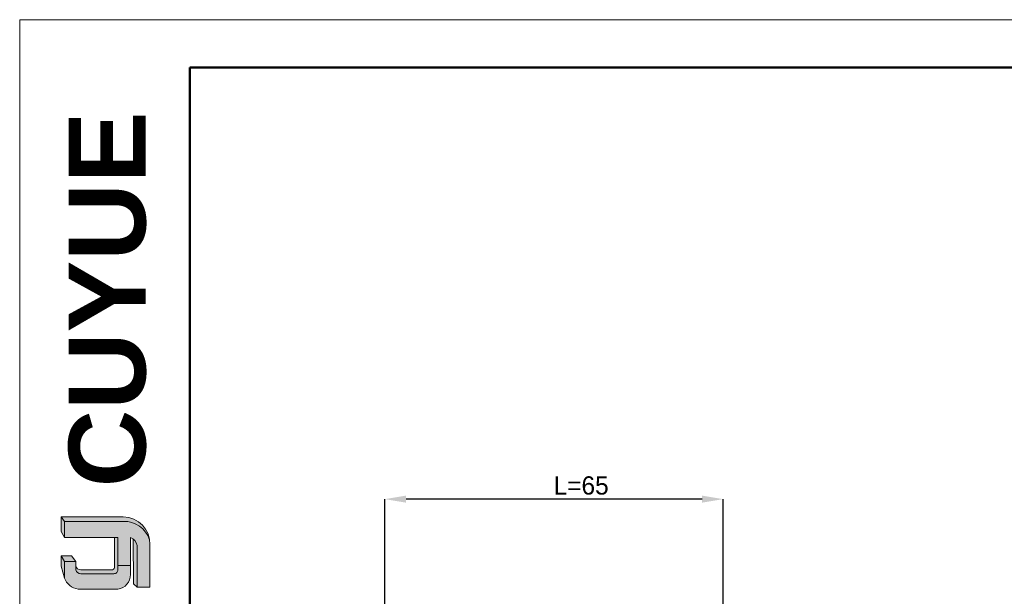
# Model space of a CAD drawing. Header units: millimetres. Extents: x 16 to 559, y 27 to 410.
# Tile 3 of 8: x 16 to 205, y 300 to 410. Entities that reach past the tile are written whole.
import ezdxf

# ---------------------------------------------------------------- set-up
doc = ezdxf.new("R2010")
doc.units = ezdxf.units.MM
doc.header["$PDSIZE"] = -1
for name, color, linetype, lineweight in [('0007', 7, 'Continuous', 5), ('实线层', 7, 'Continuous', 25), ('尺寸线层', 3, 'Continuous', 18), ('粗实线层', 7, 'Continuous', 50), ('细实线层', 3, 'Continuous', 18)]:
    doc.layers.add(name, color=color, linetype=linetype, lineweight=lineweight)
doc.layers.add('7标注层', color=3, linetype='Continuous')
doc.styles.add('ARIAL', font='arial.ttf')
doc.styles.add('SLDTEXTSTYLE5', font='TXT', dxfattribs={"width": 0.7})
doc.dimstyles.new('SLDDIMSTYLE0', dxfattribs={"dimtxt": 3.5, "dimasz": 4.08, "dimexe": 0, "dimexo": 0.0625, "dimgap": 0.875, "dimtad": 2, "dimlfac": 2, "dimrnd": 1e-09, "dimzin": 12, "dimdsep": 46, "dimtxsty": 'SLDTEXTSTYLE5', "dimsah": 1, "dimcen": 0.09, "dimadec": 0, "dimazin": 3, "dimtfac": 1, "dimtofl": 0, "dimtmove": 0, "dimatfit": 3, "dimfxl": 1, "dimfrac": 2, "dimtolj": 1, "dimtzin": 12, "dimarcsym": 0})

# ---------------------------------------------------------------- blocks, each defined once
blk = doc.blocks.new('_D')
at = {"layer": '7标注层', "color": 0, "lineweight": -2, "transparency": 16777216}
for p, q in [((86.0434713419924, 274.6861573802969), (86.0434713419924, 318.4957722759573)), ((146.8220501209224, 318.4957722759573), (90.1234713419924, 318.4957722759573)), ((150.9020501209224, 298.4361572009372), (150.9020501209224, 318.4957722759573))]:
    blk.add_line(p, q, dxfattribs=at)
at = {"layer": '7标注层', "color": 0, "transparency": 16777216}
for points in [[(90.1234713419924, 319.1757722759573), (90.1234713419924, 317.8157722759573), (86.0434713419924, 318.4957722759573)], [(146.8220501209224, 319.1757722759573), (146.8220501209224, 317.8157722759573), (150.9020501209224, 318.4957722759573)]]:
    blk.add_solid(points, dxfattribs=at)
at = {"layer": 'Defpoints', "color": 0, "transparency": 16777216}
for p in [(86.0434713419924, 318.4957722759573), (150.9020501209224, 298.3736572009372), (86.0434713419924, 274.6236573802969)]:
    blk.add_point(p, dxfattribs=at)
at = {"layer": '7标注层', "color": 0, "transparency": 16777216, "insert": (123.6647862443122, 322.8707722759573), "char_height": 3.5, "attachment_point": 2}
blk.add_mtext('\\A1;L=65', dxfattribs=at)

msp = doc.modelspace()

# ---------------------------------------------------------------- hatches: boundary and pattern name
at = {"layer": '实线层'}
h = msp.add_hatch(color=251, dxfattribs=at)
edge = h.paths.add_edge_path(flags=0)
edge.add_line((24.03901122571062, 315.1310699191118), (24.67730389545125, 314.2287240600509))
edge.add_line((24.67730389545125, 314.2287240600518), (35.9295803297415, 314.2287240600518))
edge.add_arc((36.12821378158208, 309.1360154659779), 5.096580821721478, 18.258457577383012, 92.23360366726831, ccw=False)
edge.add_arc((35.79210053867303, 309.8883451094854), 5.244527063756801, 9.265836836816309, 88.49787900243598)
edge.add_line((35.92958032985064, 315.1310699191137), (24.03901122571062, 315.1310699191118))
h = msp.add_hatch(color=254, dxfattribs=at)
h.paths.add_polyline_path([(24.03901122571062, 305.6826021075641), (24.67730389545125, 303.3904250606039), (24.67730389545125, 306.5420307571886), (24.03901122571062, 307.6259424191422)], flags=0)
h.paths.add_polyline_path([(24.67730389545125, 311.1583722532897), (24.67730389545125, 314.2287240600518), (24.03901122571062, 315.1310699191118), (24.03901122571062, 312.2901649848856)], flags=0)
h = msp.add_hatch(color=251, dxfattribs=at)
edge = h.paths.add_edge_path(flags=0)
edge.add_line((33.66847862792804, 304.9350200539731), (27.79900444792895, 304.9350200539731))
edge.add_arc((27.79691024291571, 305.9380011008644), 1.002983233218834, 193.8962338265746, 270.1196323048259, ccw=False)
edge.add_line((26.82328205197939, 305.6971204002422), (26.82328205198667, 304.9738115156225))
edge.add_arc((27.79691024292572, 305.214692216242), 1.002983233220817, 193.8962338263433, 270.1196323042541)
edge.add_line((27.79900444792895, 304.2117111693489), (34.10485266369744, 304.2117111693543))
edge.add_arc((34.13447000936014, 304.9364376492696), 0.7253314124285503, 267.659799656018, 364.9883187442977)
edge.add_line((34.85705419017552, 304.9995071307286), (34.85705419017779, 311.1583722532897))
edge.add_line((34.85705419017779, 311.1583722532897), (34.24646369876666, 311.1583722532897))
edge.add_line((34.24646369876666, 311.1583722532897), (34.24646369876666, 305.3979316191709))
edge.add_arc((33.68642151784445, 305.5049047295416), 0.5701670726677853, 268.1966309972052, 349.18624476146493, ccw=False)
h = msp.add_hatch(color=251, dxfattribs=at)
edge = h.paths.add_edge_path(flags=0)
edge.add_line((37.86410291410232, 302.2631203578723), (38.57459779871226, 301.6175297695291))
edge.add_line((38.57459779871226, 301.6175297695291), (38.57459779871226, 309.6269881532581))
edge.add_arc((36.67125879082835, 309.3335438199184), 1.925826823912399, 8.764480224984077, 53.88699480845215)
edge.add_line((37.80630210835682, 310.8893348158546), (37.86410291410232, 302.2631203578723))
msp.add_hatch(color=251, dxfattribs=at).paths.add_polyline_path([(26.82328205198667, 306.5420307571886), (25.99969711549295, 307.6259424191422), (24.03901122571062, 307.6259424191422), (24.67730389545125, 306.5420307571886)], flags=0)
h = msp.add_hatch(color=30, dxfattribs=at)
edge = h.paths.add_edge_path(flags=0)
edge.add_arc((27.79691024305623, 305.2146922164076), 1.002983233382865, 193.8962338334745, 270.11963231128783, ccw=False)
edge.add_line((26.82328205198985, 304.973811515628), (26.82328205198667, 306.5420307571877))
edge.add_line((26.82328205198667, 306.5420307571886), (24.67730389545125, 306.5420307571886))
edge.add_line((24.67730389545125, 306.5420307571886), (24.67730389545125, 303.3904250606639))
edge.add_arc((27.63712851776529, 304.3779329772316), 3.120213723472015, 198.4506221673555, 263.4013944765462)
edge.add_line((27.27857548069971, 301.2783889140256), (34.85705419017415, 301.2783889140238))
edge.add_arc((34.60832605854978, 303.9482649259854), 2.681436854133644, 275.3223660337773, 362.7233690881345)
edge.add_line((37.28673444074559, 304.0756703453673), (37.28673444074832, 305.7558810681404))
edge.add_line((37.28673444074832, 305.7558810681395), (34.85705419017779, 305.7558810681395))
edge.add_line((34.85705419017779, 305.7558810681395), (34.85705419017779, 304.9995071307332))
edge.add_arc((34.1344700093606, 304.9364376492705), 0.7253314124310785, -92.34020034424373, 4.988318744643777, ccw=False)
edge.add_line((34.10485266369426, 304.2117111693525), (27.79900444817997, 304.2117111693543))
at = {"layer": '尺寸线层'}
h = msp.add_hatch(color=179, dxfattribs=at)
edge = h.paths.add_edge_path(flags=0)
edge.add_line((35.9295803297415, 314.2287240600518), (24.67730389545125, 314.2287240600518))
edge.add_line((24.67730389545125, 314.2287240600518), (24.67730389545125, 311.1583722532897))
edge.add_line((24.67730389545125, 311.1583722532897), (34.85705419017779, 311.1583722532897))
edge.add_line((34.85705419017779, 311.1583722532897), (34.85705419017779, 305.7558810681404))
edge.add_line((34.85705419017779, 305.7558810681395), (37.28673444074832, 305.7558810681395))
edge.add_line((37.28673444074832, 305.7558810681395), (37.28673444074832, 311.1583722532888))
edge.add_arc((36.67125863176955, 309.3335437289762), 1.925826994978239, 8.764482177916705, 71.36184450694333, ccw=False)
edge.add_line((38.57459779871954, 309.6269881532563), (38.57459779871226, 301.6175297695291))
edge.add_line((38.57459779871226, 301.6175297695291), (41.03587248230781, 301.6175297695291))
edge.add_line((41.03587248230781, 301.6175297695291), (41.03587248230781, 309.7993502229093))
edge.add_arc((35.79210151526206, 309.8883450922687), 5.244526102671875, 359.0276957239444, 369.2658387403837)
edge.add_arc((36.12821378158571, 309.1360154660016), 5.096580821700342, 18.25845757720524, 92.23360366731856)

# ---------------------------------------------------------------- linework, layer by layer
at = {"layer": '0007'}
for p, q in [((24.03901122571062, 315.1310699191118), (35.92958032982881, 315.1310699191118)), ((24.03901122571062, 312.2901649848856), (24.03901122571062, 315.1310699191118)), ((24.67730389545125, 314.2287240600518), (24.03901122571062, 315.1310699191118)), ((24.67730389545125, 314.2287240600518), (35.92958032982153, 314.2287240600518)), ((24.67730389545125, 311.1583722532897), (24.67730389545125, 314.2287240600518)), ((24.67730389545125, 311.1583722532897), (24.03901122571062, 312.2901649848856)), ((34.85705419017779, 311.1583722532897), (24.67730389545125, 311.1583722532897)), ((34.24646369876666, 305.39793161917), (34.24646369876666, 311.1583722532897)), ((34.85705419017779, 304.9995071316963), (34.85705419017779, 311.1583722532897)), ((37.28673444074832, 304.0756703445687), (37.28673444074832, 311.1583722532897)), ((37.86410291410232, 302.2631203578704), (37.80630210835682, 310.8893348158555)), ((38.57459779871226, 301.6175297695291), (38.57459779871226, 309.6269881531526)), ((41.03587248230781, 301.6175297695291), (41.03587248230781, 309.7993502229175)), ((24.03901122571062, 305.6826021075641), (24.03901122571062, 307.6259424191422)), ((25.99969711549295, 307.6259424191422), (24.03901122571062, 307.6259424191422)), ((24.67730389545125, 306.5420307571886), (24.03901122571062, 307.6259424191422)), ((26.82328205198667, 306.5420307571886), (25.99969711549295, 307.6259424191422)), ((24.67730389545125, 303.3904250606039), (24.03901122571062, 305.6826021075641)), ((24.67730389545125, 303.3904250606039), (24.67730389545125, 306.5420307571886)), ((26.82328205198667, 306.5420307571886), (24.67730389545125, 306.5420307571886)), ((26.82328205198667, 304.9738115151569), (26.82328205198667, 306.5420307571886)), ((34.85705419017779, 305.7558810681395), (37.28673444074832, 305.7558810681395)), ((33.66847862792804, 304.9350200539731), (27.79900450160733, 304.9350200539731)), ((34.10485266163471, 304.2117111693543), (27.79900450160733, 304.2117111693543)), ((38.57459779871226, 301.6175297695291), (37.86410291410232, 302.2631203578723)), ((34.85705418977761, 301.2783889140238), (27.27857548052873, 301.2783889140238)), ((41.03587248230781, 301.6175297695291), (38.57459779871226, 301.6175297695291))]:
    msp.add_line(p, q, dxfattribs=at)
for centre, radius, start, end in [((35.79210045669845, 309.8883450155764), 5.244527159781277, 359.0276967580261, 88.497878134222), ((36.1282142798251, 309.1360161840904), 5.096580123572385, 18.24249939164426, 92.23360957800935), ((36.6712586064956, 309.3335437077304), 1.925827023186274, 8.76448268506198, 71.36184399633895), ((27.79691020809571, 305.9380010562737), 1.002983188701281, 193.8962318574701, 270.1196373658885), ((27.79691020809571, 305.2146921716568), 1.002983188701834, 193.8962318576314, 270.1196373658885), ((33.68642152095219, 305.5049047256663), 0.5701670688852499, 268.1966306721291, 349.1862450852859), ((34.13446997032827, 304.9364376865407), 0.7253314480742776, 267.6598026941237, 4.988315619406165), ((34.60832618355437, 303.9482648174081), 2.681436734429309, 275.3223635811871, 2.723371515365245), ((27.63712891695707, 304.3779334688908), 3.120214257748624, 198.4506284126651, 263.4013882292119)]:
    msp.add_arc(centre, radius, start, end, dxfattribs=at)
at = {"layer": '粗实线层'}
msp.add_lwpolyline([(48.654434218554, 401.1851244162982), (549.7199876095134, 401.1851244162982), (549.7199876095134, 33.31838435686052), (48.654434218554, 33.31838435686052)], close=True, dxfattribs=at)
at = {"layer": '细实线层'}
msp.add_lwpolyline([(16.07692475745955, 410.3228480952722), (558.8577112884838, 410.3228480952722), (558.8577112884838, 26.53845357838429), (16.07692475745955, 26.53845357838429)], close=True, dxfattribs=at)

# ---------------------------------------------------------------- texts
at = {"layer": '粗实线层', "color": 49, "insert": (25.46612683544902, 320.7535958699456), "char_height": 14.72, "width": 62.20746626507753, "attachment_point": 1, "rotation": 90, "style": 'ARIAL'}
msp.add_mtext('{\\fArial|b1|i0|c134|p34;\\C30;CU\\C179;YUE}', dxfattribs=at)

# ---------------------------------------------------------------- dimensions: what is measured, and where the dimension line sits
at = {"layer": '7标注层'}
dim = msp.add_linear_dim(base=(86.0434713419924, 318.4957722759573), p1=(150.9020501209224, 298.3736572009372), p2=(86.0434713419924, 274.6236573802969), text='L=65', dimstyle='SLDDIMSTYLE0', override={"dimlfac": 1, "dimtxsty": 'Standard'}, dxfattribs=at)
dim.commit()
dim.dimension.update_dxf_attribs({"geometry": '_D', "text_midpoint": (123.6647862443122, 318.4957722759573), "dimtype": 160})

doc.saveas('drawing.dxf')
